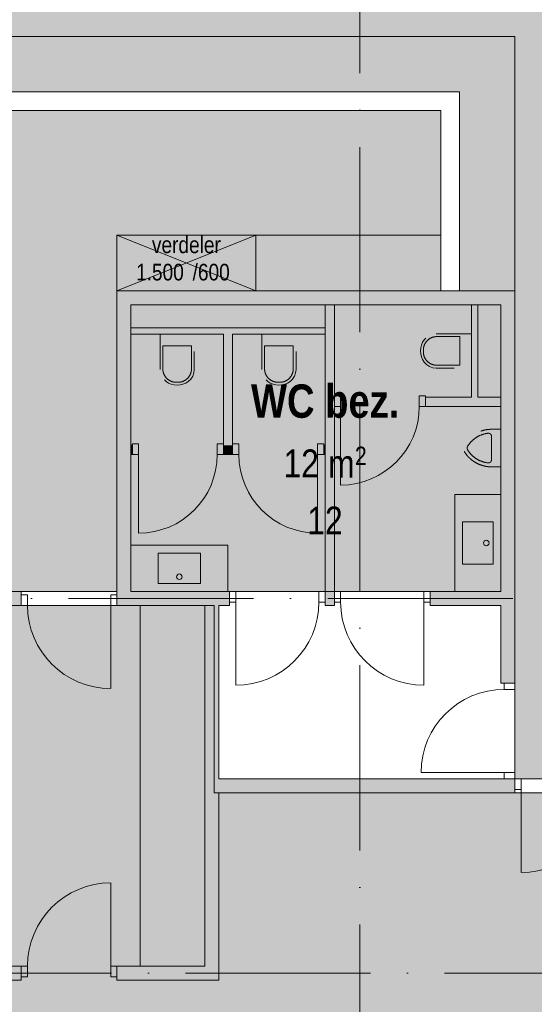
# Model space of a CAD drawing. Header units: millimetres. Extents: x -287545 to 1001608, y -673832 to 307178.
# Tile 45 of 64: x 69003 to 74565, y -23888 to -13245. Entities that reach past the tile are written whole.
import ezdxf
from ezdxf.enums import TextEntityAlignment as Align

# ---------------------------------------------------------------- set-up
doc = ezdxf.new("R2010")
doc.units = ezdxf.units.MM
doc.header["$MEASUREMENT"] = 0
for name, pattern in [('B0703', [937.400007, 625, -312.400007]), ('v1', [2800, 1000, -400, 0, -400, 1000, 0]), ('Wipeout_Contour', [1000, 0, -1000])]:
    doc.linetypes.add(name, pattern=pattern)
for name, color, linetype in [('0 2D arcering', 7, 'Continuous'), ('22 C Binnenwanden', 7, 'Continuous'), ('22 C Binnenwanden Deuren', 7, 'Continuous'), ('22 C Binnenwanden Doorsnede-arcering', 7, 'Continuous'), ('22 NC Binnenwanden', 7, 'Continuous'), ('22 NC Binnenwanden Afdek-arcering', 7, 'Continuous'), ('22 NC Binnenwanden Deuren', 7, 'Continuous'), ('22 NC Binnenwanden Doorsnede-arcering', 7, 'Continuous'), ('61 Elektra', 7, 'Continuous'), ('74 Sanitair', 7, 'Continuous'), ('A Stramien', 7, 'Continuous'), ('Maatvoering 1_ 50_100', 7, 'Continuous'), ('Z Gebruiksoppervlak', 7, 'Continuous'), ('Z Gebruiksoppervlak Zone achtergrond', 7, 'Continuous'), ('Z Gebruiksoppervlak Zone omranding', 7, 'Continuous'), ('Z Gebruiksoppervlak Zone tekst', 7, 'Continuous')]:
    doc.layers.add(name, color=color, linetype=linetype)
doc.styles.add('GENERATED_STYLE_1', font='ARIALNB.TTF')
doc.styles.add('GENERATED_STYLE_2', font='ARIALN.TTF')
doc.styles.add('GENERATED_STYLE_3', font='txt')
doc.styles.add('GENERATED_STYLE_4', font='arial.ttf')
doc.dimstyles.new('GENERATED_STYLE__3', dxfattribs={"dimtxt": 240.00001, "dimasz": 285, "dimexe": 0.18, "dimexo": 0.0625, "dimgap": 0, "dimtad": 1, "dimdec": 0, "dimzin": 3, "dimdsep": 46, "dimtxsty": 'GENERATED_STYLE_3', "dimblk": 'ARROWHEAD_11', "dimblk1": 'ARROWHEAD_11', "dimblk2": 'ARROWHEAD_11', "dimcen": 0.09, "dimse1": 1, "dimse2": 1, "dimclrd": 252, "dimclre": 252, "dimadec": 1, "dimazin": 0, "dimtfac": 1, "dimtdec": 4, "dimtmove": 0, "dimatfit": 1, "dimfxl": 1, "dimtolj": 1, "dimtzin": 3, "dimarcsym": 0})

# ---------------------------------------------------------------- blocks, each defined once
blk = doc.blocks.new('horeca_H-06_9_1', base_point=(70655, -11400))
at = {"layer": 'Z Gebruiksoppervlak Zone achtergrond', "linetype": 'Continuous', "lineweight": 0, "true_color": 0xffffff}
blk.add_hatch(color=7, dxfattribs=at).paths.add_polyline_path([(64662, -7625), (64662, -13425), (74355, -13425), (74355, -21450), (76455, -21450), (76455, -7625)])
at = {"layer": 'Z Gebruiksoppervlak Zone omranding', "color": 2, "linetype": 'Continuous', "lineweight": 0, "flags": 128}
blk.add_lwpolyline([(64662, -7625), (64662, -13425), (74355, -13425), (74355, -21450), (76455, -21450), (76455, -7625)], close=True, dxfattribs=at)
at = {"layer": 'Z Gebruiksoppervlak Zone tekst', "color": 9, "lineweight": 0}
for tag, height, style, p in [('DUMMY_942', 360, 'GENERATED_STYLE_1', (71338, -10486)), ('DUMMY_943', 300, 'GENERATED_STYLE_2', (70205, -11202)), ('DUMMY_945', 200, 'GENERATED_STYLE_2', (70977, -11264)), ('ROOM_AREA', 300, 'GENERATED_STYLE_2', (70205, -11295)), ('DUMMY_944', 300, 'GENERATED_STYLE_2', (70591, -11299)), ('OorspronkelijkOppervlakteAddOn', 300, 'GENERATED_STYLE_2', (70462, -11913)), ('DUMMY_946', 300, 'GENERATED_STYLE_2', (70462, -11820))]:
    blk.add_attdef(tag, text='', height=height, dxfattribs=dict(at, style=style)).set_placement(p, align=Align.TOP_LEFT)
at = {"layer": 'Z Gebruiksoppervlak Zone tekst', "color": 9, "lineweight": 0, "style": 'GENERATED_STYLE_1'}
blk.add_attdef('ROOM_NAME', text='', height=360, dxfattribs=at).set_placement((70655, -10599), align=Align.TOP_CENTER)
blk = doc.blocks.new('catering_HK-01_10_1', base_point=(67355, -15575))
at = {"layer": 'Z Gebruiksoppervlak Zone achtergrond', "linetype": 'Continuous', "lineweight": 0, "true_color": 0xffffff}
blk.add_hatch(color=7, dxfattribs=at).paths.add_polyline_path([(64505, -19425), (70055, -19425), (70055, -16175), (74355, -16175), (74355, -13425), (64505, -13425)])
at = {"layer": 'Z Gebruiksoppervlak Zone omranding', "color": 2, "linetype": 'Continuous', "lineweight": 0, "flags": 128}
blk.add_lwpolyline([(64505, -19425), (70055, -19425), (70055, -16175), (74355, -16175), (74355, -13425), (64505, -13425)], close=True, dxfattribs=at)
at = {"layer": 'Z Gebruiksoppervlak Zone tekst', "color": 9, "lineweight": 0}
for tag, height, style, p in [('DUMMY_942', 360, 'GENERATED_STYLE_1', (68166, -14661)), ('DUMMY_943', 300, 'GENERATED_STYLE_2', (66905, -15377)), ('ROOM_AREA_0', 300, 'GENERATED_STYLE_2', (66905, -15471)), ('DUMMY_944', 300, 'GENERATED_STYLE_2', (67291, -15474)), ('DUMMY_945', 200, 'GENERATED_STYLE_2', (67677, -15439)), ('DUMMY_946', 300, 'GENERATED_STYLE_2', (67162, -15995)), ('ROOM_AREA_1', 300, 'GENERATED_STYLE_2', (67162, -16089))]:
    blk.add_attdef(tag, text='', height=height, dxfattribs=dict(at, style=style)).set_placement(p, align=Align.TOP_LEFT)
at = {"layer": 'Z Gebruiksoppervlak Zone tekst', "color": 9, "lineweight": 0, "style": 'GENERATED_STYLE_1'}
blk.add_attdef('ROOM_NAME', text='', height=360, dxfattribs=at).set_placement((67355, -14774), align=Align.TOP_CENTER)
blk = doc.blocks.new('kooklokaal_spoelkeuken_HK-02_13_1', base_point=(72577, -29276))
at = {"layer": 'Z Gebruiksoppervlak Zone achtergrond', "linetype": 'Continuous', "lineweight": 0, "true_color": 0xffffff}
blk.add_hatch(color=7, dxfattribs=at).paths.add_polyline_path([(68005, -19575), (68005, -23625), (64655, -23625), (64655, -25450), (68780, -25450), (68780, -35550), (76730, -35550), (76730, -21600), (71105, -21600), (71105, -19575)])
at = {"layer": 'Z Gebruiksoppervlak Zone omranding', "color": 2, "linetype": 'Continuous', "lineweight": 0, "flags": 128}
blk.add_lwpolyline([(68005, -19575), (68005, -23625), (64655, -23625), (64655, -25450), (68780, -25450), (68780, -35550), (76730, -35550), (76730, -21600), (71105, -21600), (71105, -19575)], close=True, dxfattribs=at)
at = {"layer": 'Z Gebruiksoppervlak Zone tekst', "color": 9, "lineweight": 0}
for tag, height, style, p in [('DUMMY_942', 360, 'GENERATED_STYLE_1', (74975, -28362)), ('DUMMY_943', 300, 'GENERATED_STYLE_2', (72030, -29078)), ('DUMMY_945', 200, 'GENERATED_STYLE_2', (72996, -29140)), ('ROOM_AREA', 300, 'GENERATED_STYLE_2', (72030, -29171)), ('DUMMY_944', 300, 'GENERATED_STYLE_2', (72610, -29175)), ('DUMMY_946', 300, 'GENERATED_STYLE_2', (72288, -29696)), ('OorspronkelijkOppervlakteAddOn', 300, 'GENERATED_STYLE_2', (72288, -29789))]:
    blk.add_attdef(tag, text='', height=height, dxfattribs=dict(at, style=style)).set_placement(p, align=Align.TOP_LEFT)
at = {"layer": 'Z Gebruiksoppervlak Zone tekst', "color": 9, "lineweight": 0, "style": 'GENERATED_STYLE_1'}
blk.add_attdef('ROOM_NAME', text='', height=360, dxfattribs=at).set_placement((72577, -28468), align=Align.TOP_CENTER)
blk = doc.blocks.new('WC bez._F-04_21_1', base_point=(72305, -17995))
at = {"layer": 'Z Gebruiksoppervlak Zone achtergrond', "linetype": 'Continuous', "lineweight": 0, "true_color": 0xffffff}
blk.add_hatch(color=7, dxfattribs=at).paths.add_polyline_path([(74205, -16325), (70205, -16325), (70205, -19425), (74205, -19425)])
at = {"layer": 'Z Gebruiksoppervlak Zone omranding', "color": 2, "linetype": 'Continuous', "lineweight": 0, "flags": 128}
blk.add_lwpolyline([(74205, -16325), (70205, -16325), (70205, -19425), (74205, -19425)], close=True, dxfattribs=at)
at = {"layer": 'Z Gebruiksoppervlak Zone tekst', "color": 9, "lineweight": 0}
for tag, height, style, p in [('DUMMY_942', 360, 'GENERATED_STYLE_1', (73115, -17081)), ('DUMMY_943', 300, 'GENERATED_STYLE_2', (71855, -17797)), ('DUMMY_945', 200, 'GENERATED_STYLE_2', (72627, -17859)), ('ROOM_AREA_0', 300, 'GENERATED_STYLE_2', (71855, -17890)), ('DUMMY_944', 300, 'GENERATED_STYLE_2', (72241, -17894)), ('DUMMY_946', 300, 'GENERATED_STYLE_2', (72112, -18415)), ('ROOM_AREA_1', 300, 'GENERATED_STYLE_2', (72112, -18508))]:
    blk.add_attdef(tag, text='', height=height, dxfattribs=dict(at, style=style)).set_placement(p, align=Align.TOP_LEFT)
at = {"layer": 'Z Gebruiksoppervlak Zone tekst', "color": 9, "lineweight": 0, "style": 'GENERATED_STYLE_1'}
blk.add_attdef('ROOM_NAME', text='', height=360, dxfattribs=at).set_placement((72305, -17187), align=Align.TOP_CENTER)
blk = doc.blocks.new('Urinoir 27')
at = {"layer": '74 Sanitair', "color": 252, "linetype": 'B0703', "lineweight": 0, "true_color": 0x969696}
blk.add_line((-125, -102), (125, -102), dxfattribs=at)
at = {"layer": '74 Sanitair', "color": 252, "linetype": 'B0703', "lineweight": 0, "true_color": 0x969696, "flags": 128}
blk.add_lwpolyline([(-203, 0), (203, 0), (203, -102, -0.259142), (40, -395, -0.285682), (-40, -395, -0.259142), (-203, -102)], format="xyb", close=True, dxfattribs=at)
at = {"layer": '74 Sanitair', "color": 252, "linetype": 'B0703', "lineweight": 0, "true_color": 0x969696}
for centre, radius, start, end in [((-125, -137), 35.5, 90, 187.0582), ((125, -137), 35.5, 352.9418, 90), ((142, -102), 305, 187.5275, 238.1092), ((-142, -102), 305, 301.8908, 352.4725), ((0, -330), 35.5, 238.1092, 301.8908)]:
    blk.add_arc(centre, radius, start, end, dxfattribs=at)
blk = doc.blocks.new('D1 27_4')
at = {"layer": '22 NC Binnenwanden Deuren', "color": 1, "linetype": 'Continuous', "lineweight": 0}
for p, q in [((450, 0), (450, 900)), ((-517, 0), (-517, 36)), ((-450, 0), (-517, 0)), ((-517, 0), (-517, -114)), ((-517, -114), (-517, 0)), ((-517, -114), (-517, 0)), ((-450, -114), (-450, 0)), ((517, 0), (450, 0)), ((450, 0), (450, -114)), ((517, 0), (517, 36)), ((517, -114), (517, 0)), ((517, -114), (517, 0)), ((517, -114), (517, 0)), ((-517, -114), (-450, -114)), ((450, -114), (517, -114))]:
    blk.add_line(p, q, dxfattribs=at)
at = {"layer": '22 NC Binnenwanden Deuren', "color": 9, "linetype": 'Continuous', "lineweight": 0}
blk.add_arc((450, 0), 900, 90, 180, dxfattribs=at)
blk = doc.blocks.new('D1 27_5')
at = {"layer": '22 NC Binnenwanden Deuren', "color": 1, "linetype": 'Continuous', "lineweight": 0}
for p, q in [((450, 0), (450, 900)), ((-450, 0), (-517, 0)), ((-517, 0), (-517, -114)), ((-517, 0), (-517, -114)), ((-517, 0), (-517, -114)), ((-450, -114), (-450, 0)), ((517, 0), (450, 0)), ((450, 0), (450, -114)), ((517, -114), (517, 0)), ((517, 0), (517, -114)), ((517, 0), (517, -114)), ((-517, -114), (-450, -114)), ((-517, -114), (-517, -150)), ((450, -114), (517, -114)), ((517, -114), (517, -150))]:
    blk.add_line(p, q, dxfattribs=at)
at = {"layer": '22 NC Binnenwanden Deuren', "color": 9, "linetype": 'Continuous', "lineweight": 0}
blk.add_arc((450, 0), 900, 90, 180, dxfattribs=at)
blk = doc.blocks.new('Wall_31_1', base_point=(64656, -19500))
at = {"layer": '22 NC Binnenwanden Doorsnede-arcering', "linetype": 'Continuous', "lineweight": 0}
for points in [[(64656, -19425), (64656, -19575), (66106, -19575), (66106, -19425)], [(68380, -19425), (67140, -19425), (67140, -19575), (68380, -19575)], [(68880, -19575), (69021, -19575), (69021, -19425), (68880, -19425)], [(70055, -19575), (71271, -19575), (71271, -19425), (70055, -19425)], [(72305, -19425), (72305, -19575), (72405, -19575), (72405, -19425)], [(74205, -19425), (73439, -19425), (73439, -19575), (74205, -19575)]]:
    blk.add_hatch(color=251, dxfattribs=at).paths.add_polyline_path(points)
at = {"layer": '22 NC Binnenwanden', "color": 1, "linetype": 'Continuous', "lineweight": 0}
for p, q in [((66106, -19425), (66106, -19539)), ((67140, -19425), (67140, -19539)), ((69021, -19461), (69021, -19425)), ((69021, -19575), (69021, -19461)), ((70055, -19461), (70055, -19425)), ((70055, -19575), (70055, -19461)), ((71271, -19425), (71271, -19539)), ((72305, -19425), (72305, -19539)), ((72405, -19425), (72405, -19539)), ((73439, -19425), (73439, -19539)), ((66106, -19539), (66106, -19575)), ((67140, -19539), (67140, -19575)), ((71271, -19539), (71271, -19575)), ((72305, -19539), (72305, -19575)), ((72405, -19539), (72405, -19575)), ((73439, -19539), (73439, -19575))]:
    blk.add_line(p, q, dxfattribs=at)
at = {"layer": '22 NC Binnenwanden', "color": 1, "linetype": 'Continuous', "lineweight": 0, "flags": 128}
for points in [[(66106, -19425), (64656, -19425)], [(64656, -19425), (64656, -19575)], [(68380, -19425), (67140, -19425)], [(69021, -19425), (68880, -19425)], [(71271, -19425), (70205, -19425)], [(74205, -19425), (73439, -19425)], [(64656, -19575), (65256, -19575)], [(65406, -19575), (66106, -19575)], [(67140, -19575), (67855, -19575)], [(68005, -19575), (68380, -19575)], [(68880, -19575), (69021, -19575)], [(70055, -19575), (71005, -19575)], [(71155, -19575), (71271, -19575)], [(72305, -19575), (72405, -19575)], [(73439, -19575), (74205, -19575)]]:
    blk.add_lwpolyline(points, dxfattribs=at)
at = {"layer": '22 NC Binnenwanden Deuren', "color": 1, "linetype": 'Continuous', "lineweight": 0, "zscale": 1000, "rotation": 180}
for p in [(66623, -19539), (71788, -19539)]:
    blk.add_blockref('D1 27_4', p, dxfattribs=at)
at = {"layer": '22 NC Binnenwanden Deuren', "color": 1, "linetype": 'Continuous', "lineweight": 0, "xscale": -1, "zscale": 1000, "rotation": 180}
for name, p in [('D1 27_5', (69538, -19575)), ('D1 27_4', (72922, -19539))]:
    blk.add_blockref(name, p, dxfattribs=at)
blk = doc.blocks.new('Wall_32_1', base_point=(74280, -16250))
at = {"layer": '22 NC Binnenwanden Doorsnede-arcering', "linetype": 'Continuous', "lineweight": 0}
for points in [[(74205, -16175), (74205, -16325), (74355, -16175)], [(74205, -16325), (74355, -16325), (74355, -16175)], [(74205, -16325), (74205, -20416), (74355, -20416), (74355, -16325)]]:
    blk.add_hatch(color=251, dxfattribs=at).paths.add_polyline_path(points)
at = {"layer": '22 NC Binnenwanden', "color": 1, "linetype": 'Continuous', "lineweight": 0}
for p, q in [((74241, -20416), (74205, -20416)), ((74355, -20416), (74241, -20416)), ((74241, -21450), (74205, -21450)), ((74355, -21450), (74241, -21450))]:
    blk.add_line(p, q, dxfattribs=at)
at = {"layer": '22 NC Binnenwanden', "color": 1, "linetype": 'Continuous', "lineweight": 0, "flags": 128}
for points in [[(74355, -16175), (74205, -16175)], [(74355, -19425), (74355, -16175)], [(74205, -16325), (74205, -19425)], [(74205, -19575), (74205, -20416)], [(74355, -20416), (74355, -19575)]]:
    blk.add_lwpolyline(points, dxfattribs=at)
at = {"layer": '22 NC Binnenwanden Deuren', "color": 1, "linetype": 'Continuous', "lineweight": 0, "xscale": -1, "zscale": 1000, "rotation": 90}
blk.add_blockref('D1 27_4', (74241, -20933), dxfattribs=at)
blk = doc.blocks.new('D1 zl1-b 27_6')
at = {"layer": '22 NC Binnenwanden Deuren', "color": 1, "linetype": 'Continuous', "lineweight": 0}
for p, q in [((983, 0), (983, 900)), ((-1050, 0), (-1050, 36)), ((-983, 0), (-1050, 0)), ((-1050, 0), (-1050, -114)), ((-1050, -114), (-1050, 0)), ((-1050, -114), (-1050, 0)), ((-983, -114), (-983, 0)), ((83, 0), (16, 0)), ((16, 0), (16, -114)), ((83, -114), (83, 0)), ((1050, 0), (983, 0)), ((983, 0), (983, -114)), ((1050, 0), (1050, 36)), ((1050, -114), (1050, 0)), ((1050, -114), (1050, 0)), ((1050, -114), (1050, 0)), ((-1050, -114), (-983, -114)), ((16, -114), (83, -114)), ((983, -114), (1050, -114))]:
    blk.add_line(p, q, dxfattribs=at)
at = {"layer": '22 NC Binnenwanden Deuren', "color": 1, "linetype": 'Continuous', "lineweight": 0, "flags": 128}
blk.add_lwpolyline([(-983, -114), (16, -114), (16, 0), (-983, 0)], close=True, dxfattribs=at)
at = {"layer": '22 NC Binnenwanden Deuren', "color": 9, "linetype": 'Continuous', "lineweight": 0}
blk.add_arc((983, 0), 900, 90, 180, dxfattribs=at)
blk = doc.blocks.new('Wall_33_1', base_point=(71080, -21525))
at = {"layer": '22 NC Binnenwanden Doorsnede-arcering', "linetype": 'Continuous', "lineweight": 0}
blk.add_hatch(color=251, dxfattribs=at).paths.add_polyline_path([(71155, -21600), (74355, -21600), (74355, -21450), (71155, -21450)])
at = {"layer": '22 NC Binnenwanden', "color": 1, "linetype": 'Continuous', "lineweight": 0}
for p, q in [((74355, -21450), (74355, -21564)), ((76455, -21450), (76455, -21564)), ((74355, -21564), (74355, -21600)), ((76455, -21564), (76455, -21600))]:
    blk.add_line(p, q, dxfattribs=at)
at = {"layer": '22 NC Binnenwanden', "color": 1, "linetype": 'Continuous', "lineweight": 0, "flags": 128}
for points in [[(74205, -21450), (71155, -21450)], [(71155, -21600), (74355, -21600)]]:
    blk.add_lwpolyline(points, dxfattribs=at)
at = {"layer": '22 NC Binnenwanden Deuren', "color": 1, "linetype": 'Continuous', "lineweight": 0, "zscale": 1000, "rotation": 180}
blk.add_blockref('D1 zl1-b 27_6', (75405, -21564), dxfattribs=at)
blk = doc.blocks.new('Wall_34_1', base_point=(71080, -23550))
at = {"layer": '22 NC Binnenwanden Doorsnede-arcering', "linetype": 'Continuous', "lineweight": 0}
for points in [[(71155, -23475), (71155, -19575), (71005, -19575), (71005, -23475)], [(71005, -23625), (71155, -23625), (71005, -23475)], [(71005, -23475), (71155, -23625), (71155, -23475)]]:
    blk.add_hatch(color=251, dxfattribs=at).paths.add_polyline_path(points)
at = {"layer": '22 NC Binnenwanden', "color": 1, "linetype": 'Continuous', "lineweight": 0, "flags": 128}
for points in [[(71005, -19575), (71005, -23475)], [(71155, -21450), (71155, -19575)], [(71155, -23625), (71155, -21600)], [(71155, -23625), (71005, -23625)]]:
    blk.add_lwpolyline(points, dxfattribs=at)
blk = doc.blocks.new('Wall_35_1', base_point=(70130, -16250))
at = {"layer": '22 NC Binnenwanden Doorsnede-arcering', "linetype": 'Continuous', "lineweight": 0}
for points in [[(70055, -16325), (70205, -16325), (70055, -16175)], [(70055, -16175), (70205, -16325), (70205, -16175)], [(74205, -16175), (70205, -16175), (70205, -16325), (74205, -16325)]]:
    blk.add_hatch(color=251, dxfattribs=at).paths.add_polyline_path(points)
at = {"layer": '22 NC Binnenwanden', "color": 1, "linetype": 'Continuous', "lineweight": 0, "flags": 128}
for points in [[(70055, -16175), (70055, -16325)], [(74205, -16175), (70055, -16175)], [(70205, -16325), (72305, -16325)], [(72405, -16325), (74205, -16325)]]:
    blk.add_lwpolyline(points, dxfattribs=at)
blk = doc.blocks.new('Wall_36_1', base_point=(70130, -19500))
at = {"layer": '22 NC Binnenwanden Doorsnede-arcering', "linetype": 'Continuous', "lineweight": 0}
blk.add_hatch(color=251, dxfattribs=at).paths.add_polyline_path([(70055, -16325), (70055, -19425), (70205, -19425), (70205, -16325)])
at = {"layer": '22 NC Binnenwanden', "color": 1, "linetype": 'Continuous', "lineweight": 0, "flags": 128}
for points in [[(70055, -16325), (70055, -19425)], [(70205, -19425), (70205, -16325)]]:
    blk.add_lwpolyline(points, dxfattribs=at)
blk = doc.blocks.new('Wall_38_1', base_point=(64580, -23550))
at = {"layer": '22 NC Binnenwanden Doorsnede-arcering', "linetype": 'Continuous', "lineweight": 0}
for points in [[(64655, -23475), (64655, -23625), (69021, -23625), (69021, -23475)], [(71005, -23475), (70055, -23475), (70055, -23625), (71005, -23625)]]:
    blk.add_hatch(color=251, dxfattribs=at).paths.add_polyline_path(points)
at = {"layer": '22 NC Binnenwanden', "color": 1, "linetype": 'Continuous', "lineweight": 0}
for p, q in [((69021, -23475), (69021, -23589)), ((70055, -23475), (70055, -23589)), ((69021, -23589), (69021, -23625)), ((70055, -23589), (70055, -23625))]:
    blk.add_line(p, q, dxfattribs=at)
at = {"layer": '22 NC Binnenwanden', "color": 1, "linetype": 'Continuous', "lineweight": 0, "flags": 128}
for points in [[(65256, -23475), (64655, -23475)], [(67855, -23475), (65406, -23475)], [(69021, -23475), (68005, -23475)], [(71005, -23475), (70055, -23475)], [(64655, -23625), (69021, -23625)], [(70055, -23625), (71005, -23625)]]:
    blk.add_lwpolyline(points, dxfattribs=at)
at = {"layer": '22 NC Binnenwanden Deuren', "color": 1, "linetype": 'Continuous', "lineweight": 0, "zscale": 1000}
blk.add_blockref('D1 27_5', (69538, -23475), dxfattribs=at)
blk = doc.blocks.new('Wall_55_1', base_point=(64505, -13425))
at = {"color": 254, "linetype": 'Wipeout_Contour', "lineweight": 0, "ltscale": 226178.198587}
blk.add_wipeout([(73555, -14225), (74355, -14225), (74355, -13425)], dxfattribs=at).dxf.layer = '22 NC Binnenwanden Afdek-arcering'
at = {"color": 254, "linetype": 'Wipeout_Contour', "lineweight": 0, "ltscale": 283194.964706}
blk.add_wipeout([(73555, -13425), (65305, -13425), (65305, -14225), (73555, -14225)], dxfattribs=at).dxf.layer = '22 NC Binnenwanden Afdek-arcering'
at = {"color": 254, "linetype": 'Wipeout_Contour', "lineweight": 0, "ltscale": 225245.624597}
blk.add_wipeout([(73555, -13425), (73555, -14225), (74355, -13425)], dxfattribs=at).dxf.layer = '22 NC Binnenwanden Afdek-arcering'
at = {"layer": '22 NC Binnenwanden', "color": 1, "linetype": 'Continuous', "lineweight": 0, "flags": 128}
for points in [[(74355, -13425), (65305, -13425)], [(74355, -13425), (74355, -14225)], [(65305, -14225), (73555, -14225)]]:
    blk.add_lwpolyline(points, dxfattribs=at)
blk = doc.blocks.new('Wall_56_1', base_point=(74355, -13425))
at = {"color": 254, "linetype": 'Wipeout_Contour', "lineweight": 0, "ltscale": 302027.837195}
blk.add_wipeout([(73555, -14225), (73555, -16175), (74355, -16175), (74355, -14225)], dxfattribs=at).dxf.layer = '22 NC Binnenwanden Afdek-arcering'
at = {"layer": '22 NC Binnenwanden', "color": 1, "linetype": 'Continuous', "lineweight": 0, "flags": 128}
for points in [[(73555, -14225), (73555, -16175)], [(74355, -16175), (74355, -14225)], [(73555, -16175), (74355, -16175)]]:
    blk.add_lwpolyline(points, dxfattribs=at)
blk = doc.blocks.new('Wall_57_1', base_point=(72355, -19500))
at = {"layer": '22 NC Binnenwanden Doorsnede-arcering', "linetype": 'Continuous', "lineweight": 0}
blk.add_hatch(color=251, dxfattribs=at).paths.add_polyline_path([(72405, -19425), (72405, -16325), (72305, -16325), (72305, -19425)])
at = {"layer": '22 NC Binnenwanden', "color": 1, "linetype": 'Continuous', "lineweight": 0, "flags": 128}
for points in [[(72305, -16325), (72305, -19425)], [(72405, -19425), (72405, -16325)]]:
    blk.add_lwpolyline(points, dxfattribs=at)
blk = doc.blocks.new('Wall_80_1', base_point=(71255, -16645))
at = {"layer": '22 C Binnenwanden Doorsnede-arcering', "linetype": 'Continuous', "lineweight": 0}
blk.add_hatch(color=251, dxfattribs=at).paths.add_polyline_path([(71205, -16645), (71205, -17845), (71305, -17845), (71305, -16645)])
at = {"layer": '22 C Binnenwanden', "color": 1, "linetype": 'Continuous', "lineweight": 0, "flags": 128}
for points in [[(71205, -16645), (71205, -17845)], [(71305, -17845), (71305, -16645)]]:
    blk.add_lwpolyline(points, dxfattribs=at)
blk = doc.blocks.new('D1 27_7')
at = {"layer": '22 C Binnenwanden Deuren', "color": 1, "linetype": 'Continuous', "lineweight": 0}
for p, q in [((425, 0), (425, 850)), ((-425, 0), (-492, 0)), ((-492, 0), (-492, -114)), ((-492, 0), (-492, -100)), ((-492, 0), (-492, -100)), ((-425, -114), (-425, 0)), ((492, 0), (425, 0)), ((425, 0), (425, -114)), ((492, -114), (492, 0)), ((492, 0), (492, -100)), ((492, 0), (492, -100)), ((-492, -114), (-425, -114)), ((425, -114), (492, -114))]:
    blk.add_line(p, q, dxfattribs=at)
at = {"layer": '22 C Binnenwanden Deuren', "color": 9, "linetype": 'Continuous', "lineweight": 0}
blk.add_arc((425, 0), 850, 90, 180, dxfattribs=at)
blk = doc.blocks.new('Wall_81_1', base_point=(70205, -17895))
at = {"layer": '22 C Binnenwanden Doorsnede-arcering', "linetype": 'Continuous', "lineweight": 0}
for points in [[(70205, -17945), (70221, -17945), (70221, -17845), (70205, -17845)], [(71205, -17945), (71305, -17945), (71305, -17845), (71205, -17845)], [(72289, -17945), (72305, -17945), (72305, -17845), (72289, -17845)]]:
    blk.add_hatch(color=251, dxfattribs=at).paths.add_polyline_path(points)
at = {"layer": '22 C Binnenwanden', "color": 1, "linetype": 'Continuous', "lineweight": 0}
for p, q in [((70221, -17945), (70221, -17845)), ((71205, -17945), (71205, -17845)), ((71305, -17945), (71305, -17845)), ((72289, -17945), (72289, -17845))]:
    blk.add_line(p, q, dxfattribs=at)
at = {"layer": '22 C Binnenwanden', "color": 1, "linetype": 'Continuous', "lineweight": 0, "flags": 128}
for points in [[(70221, -17845), (70205, -17845)], [(70205, -17845), (70205, -17945)], [(72305, -17845), (72289, -17845)], [(72305, -17945), (72305, -17845)], [(70205, -17945), (70221, -17945)], [(71205, -17945), (71305, -17945)], [(72289, -17945), (72305, -17945)]]:
    blk.add_lwpolyline(points, dxfattribs=at)
at = {"layer": '22 C Binnenwanden Deuren', "color": 1, "linetype": 'Continuous', "lineweight": 0, "zscale": 1000, "rotation": 180}
blk.add_blockref('D1 27_7', (70713, -17945), dxfattribs=at)
at = {"layer": '22 C Binnenwanden Deuren', "color": 1, "linetype": 'Continuous', "lineweight": 0, "xscale": -1, "zscale": 1000, "rotation": 180}
blk.add_blockref('D1 27_7', (71797, -17945), dxfattribs=at)
blk = doc.blocks.new('Wall_82_1', base_point=(70205, -16645))
at = {"layer": '22 C Binnenwanden Doorsnede-arcering', "linetype": 'Continuous', "lineweight": 0}
blk.add_hatch(color=251, dxfattribs=at).paths.add_polyline_path([(70205, -16645), (72305, -16645), (72305, -16575), (70205, -16575)])
at = {"layer": '22 C Binnenwanden', "color": 1, "linetype": 'Continuous', "lineweight": 0, "flags": 128}
for points in [[(72305, -16575), (70205, -16575)], [(70205, -16575), (70205, -16645)], [(72305, -16645), (72305, -16575)], [(70205, -16645), (71205, -16645)], [(71305, -16645), (72305, -16645)]]:
    blk.add_lwpolyline(points, dxfattribs=at)
blk = doc.blocks.new('Wall_83_1', base_point=(72405, -17325))
at = {"layer": '22 C Binnenwanden Doorsnede-arcering', "linetype": 'Continuous', "lineweight": 0}
blk.add_hatch(color=251, dxfattribs=at).paths.add_polyline_path([(73389, -17325), (73389, -17425), (74205, -17425), (74205, -17325)])
at = {"layer": '22 C Binnenwanden', "color": 1, "linetype": 'Continuous', "lineweight": 0}
for p, q in [((72405, -17425), (72405, -17325)), ((73389, -17425), (73389, -17325))]:
    blk.add_line(p, q, dxfattribs=at)
at = {"layer": '22 C Binnenwanden', "color": 1, "linetype": 'Continuous', "lineweight": 0, "flags": 128}
for points in [[(73885, -17325), (73389, -17325)], [(74205, -17325), (73955, -17325)], [(74205, -17425), (74205, -17325)], [(73389, -17425), (74205, -17425)]]:
    blk.add_lwpolyline(points, dxfattribs=at)
at = {"layer": '22 C Binnenwanden Deuren', "color": 1, "linetype": 'Continuous', "lineweight": 0, "zscale": 1000, "rotation": 180}
blk.add_blockref('D1 27_7', (72897, -17425), dxfattribs=at)
blk = doc.blocks.new('Wall_84_1', base_point=(73955, -17325))
at = {"layer": '22 C Binnenwanden Doorsnede-arcering', "linetype": 'Continuous', "lineweight": 0}
blk.add_hatch(color=251, dxfattribs=at).paths.add_polyline_path([(73955, -17325), (73955, -16325), (73885, -16325), (73885, -17325)])
at = {"layer": '22 C Binnenwanden', "color": 1, "linetype": 'Continuous', "lineweight": 0, "flags": 128}
for points in [[(73955, -16325), (73885, -16325)], [(73885, -16325), (73885, -17325)], [(73955, -17325), (73955, -16325)]]:
    blk.add_lwpolyline(points, dxfattribs=at)
blk = doc.blocks.new('Toilet 27')
at = {"layer": '74 Sanitair', "color": 252, "linetype": 'B0703', "lineweight": 0, "true_color": 0x969696}
for p, q in [((0, -125), (-155, -125)), ((-155, -125), (-155, -380)), ((155, -125), (0, -125)), ((155, -380), (155, -125)), ((-16, -519), (16, -519))]:
    blk.add_line(p, q, dxfattribs=at)
at = {"layer": '74 Sanitair', "color": 252, "linetype": 'B0703', "lineweight": 0, "true_color": 0x969696, "flags": 128}
blk.add_lwpolyline([(185, -380), (185, 0), (-185, 0), (-185, -380), (-181, -417), (-168, -453), (-147, -484), (-120, -510), (-93, -527), (-63, -540), (-32, -547), (0, -550), (32, -547), (63, -540), (93, -527), (120, -510), (147, -484), (168, -453), (181, -417)], close=True, dxfattribs=at)
at = {"layer": '74 Sanitair', "color": 252, "linetype": 'B0703', "lineweight": 0, "true_color": 0x969696}
for centre, start, end in [((-9, -373), 182.66, 267.3883), ((9, -373), 272.6117, 357.34)]:
    blk.add_arc(centre, 146, start, end, dxfattribs=at)
blk = doc.blocks.new('Wasbak meervoudig 27')
at = {"layer": '74 Sanitair', "color": 252, "linetype": 'Continuous', "lineweight": 0, "true_color": 0x969696}
for p, q in [((-524, 0), (524, 0)), ((-524, -500), (-524, 0)), ((524, -500), (524, 0)), ((230, -85), (-230, -85)), ((-230, -85), (-230, -415)), ((230, -415), (230, -85)), ((-230, -415), (230, -415)), ((-524, -500), (524, -500))]:
    blk.add_line(p, q, dxfattribs=at)
blk.add_circle((0, -159), 30, dxfattribs=at)
blk = doc.blocks.new('Symbool plafondopening 27_2')
at = {"layer": '61 Elektra', "color": 252, "linetype": 'Continuous', "lineweight": 0, "true_color": 0x969696}
for p, q in [((0, 0), (1500, 600)), ((0, 600), (1500, 0))]:
    blk.add_line(p, q, dxfattribs=at)
at = {"layer": '61 Elektra', "color": 252, "linetype": 'Continuous', "lineweight": 0, "true_color": 0x969696, "flags": 128}
blk.add_lwpolyline([(1500, 0), (1500, 600), (0, 600), (0, 0)], close=True, dxfattribs=at)
at = {"layer": '61 Elektra', "color": 252, "lineweight": 0, "true_color": 0x969696, "insert": (750, 59), "char_height": 180, "width": 1200, "attachment_point": 8, "line_spacing_factor": 0.984555, "style": 'GENERATED_STYLE_2'}
blk.add_mtext('\\A1;{\\pqc;\\pt0;\\fArial Narrow|b0|i0|c0|p0;\\W1.000000;verdeler 1.500\\fArial Narrow|b0|i0|c0|p0;\\W1.000000;\\A1{\\H.66x;\\S^  ;}\\fArial Narrow|b0|i0|c0|p0;\\W1.000000; /600\\fArial Narrow|b0|i0|c0|p0;\\W1.000000;\\A1{\\H.66x;\\S^  ;}\\fArial Narrow|b0|i0|c0|p0;\\W1.000000;\\fArial Narrow|b0|i0|c0|p0;\\W1.000000;\\A1{\\H.66x;\\S^  ;}}', dxfattribs=at)
blk = doc.blocks.new('ARROWHEAD_11')
at = {"color": 0, "linetype": 'Continuous', "lineweight": 0}
blk.add_line((0, 0), (-1, 0), dxfattribs=at)
at = {"color": 0, "linetype": 'Continuous', "lineweight": 0, "const_width": 0.25, "flags": 128}
blk.add_lwpolyline([(-0.125, 0, 1), (0.125, 0, 1)], format="xyb", close=True, dxfattribs=at)
blk = doc.blocks.new('*D545')
at = {"layer": 'Defpoints', "color": 0, "linetype": 'Continuous', "transparency": 16777216}
for p in [(73255, -23925), (76048, -23925), (73255, -25125)]:
    blk.add_point(p, dxfattribs=at)
at = {"layer": 'Maatvoering 1_ 50_100', "color": 252, "linetype": 'Continuous', "lineweight": -2, "transparency": 16777216}
for p, q in [((76048, -23640), (76048, -23355)), ((76048, -23925), (76048, -24139)), ((76048, -25125), (76048, -24939)), ((76048, -25410), (76048, -25695))]:
    blk.add_line(p, q, dxfattribs=at)
at = {"layer": 'Maatvoering 1_ 50_100', "color": 252, "linetype": 'Continuous', "lineweight": -2, "transparency": 16777216, "xscale": 285, "yscale": 285, "zscale": 285}
for p, rotation in [((76048, -23925), 270), ((76048, -25125), 90)]:
    blk.add_blockref('ARROWHEAD_11', p, dxfattribs=dict(at, rotation=rotation))
at = {"layer": 'Maatvoering 1_ 50_100', "color": 0, "linetype": 'Continuous', "lineweight": 0, "transparency": 16777216, "insert": (76048, -24539), "char_height": 240, "attachment_point": 5, "rotation": 90, "style": 'GENERATED_STYLE_3'}
blk.add_mtext('\\A1;1200', dxfattribs=at)
blk = doc.blocks.new('*D546')
at = {"layer": 'Defpoints', "color": 0, "linetype": 'Continuous', "transparency": 16777216}
for p in [(71155, -21600), (76048, -21600), (73255, -23925)]:
    blk.add_point(p, dxfattribs=at)
at = {"layer": 'Maatvoering 1_ 50_100', "color": 252, "linetype": 'Continuous', "lineweight": -2, "transparency": 16777216}
for p, q in [((76048, -21885), (76048, -22359)), ((76048, -23640), (76048, -23205))]:
    blk.add_line(p, q, dxfattribs=at)
at = {"layer": 'Maatvoering 1_ 50_100', "color": 252, "linetype": 'Continuous', "lineweight": -2, "transparency": 16777216, "xscale": 285, "yscale": 285, "zscale": 285}
for p, rotation in [((76048, -21600), 90), ((76048, -23925), 270)]:
    blk.add_blockref('ARROWHEAD_11', p, dxfattribs=dict(at, rotation=rotation))
at = {"layer": 'Maatvoering 1_ 50_100', "color": 0, "linetype": 'Continuous', "lineweight": 0, "transparency": 16777216, "insert": (76048, -22782), "char_height": 240, "attachment_point": 5, "rotation": 90, "style": 'GENERATED_STYLE_3'}
blk.add_mtext('\\A1;2325', dxfattribs=at)
blk = doc.blocks.new('Standard grid marker_3')
at = {"layer": 'A Stramien', "color": 9, "linetype": 'v1', "lineweight": 0, "true_color": 0xc8c8c8}
blk.add_line((1000, 0), (35196, 0), dxfattribs=at)
at = {"layer": 'A Stramien', "color": 252, "lineweight": 0, "true_color": 0x969696, "style": 'GENERATED_STYLE_4'}
blk.add_attdef('AC_MarkerText_1', text='', height=300, dxfattribs=at).set_placement((36496, 150), align=Align.TOP_CENTER)
blk = doc.blocks.new('Standard grid marker_9')
at = {"layer": 'A Stramien', "color": 9, "linetype": 'v1', "lineweight": 0, "true_color": 0xc8c8c8}
blk.add_line((1000, 0), (78292, 0), dxfattribs=at)
at = {"layer": 'A Stramien', "color": 252, "lineweight": 0, "true_color": 0x969696, "style": 'GENERATED_STYLE_4'}
for tag, p in [('AC_MarkerText_1_0', (-81, -69)), ('AC_MarkerText_1_1', (79810, -69))]:
    blk.add_attdef(tag, text='', height=300, rotation=270, dxfattribs=at).set_placement(p, align=Align.TOP_CENTER)
blk = doc.blocks.new('Standard grid marker_15')
at = {"layer": 'A Stramien', "color": 9, "linetype": 'v1', "lineweight": 0, "true_color": 0xc8c8c8}
blk.add_line((0, 0), (78736, 0), dxfattribs=at)
at = {"layer": 'A Stramien', "color": 252, "lineweight": 0, "true_color": 0x969696, "style": 'GENERATED_STYLE_4'}
for tag, p in [('AC_MarkerText_1_0', (-300, 150)), ('AC_MarkerText_1_1', (79036, 150))]:
    blk.add_attdef(tag, text='', height=300, dxfattribs=at).set_placement(p, align=Align.TOP_CENTER)

msp = doc.modelspace()

# ---------------------------------------------------------------- hatches: boundary and pattern name
at = {"layer": '0 2D arcering', "linetype": 'Continuous', "lineweight": 0, "true_color": 0xbfbfbf}
for points in [[(70055, -16175), (70055, -15575), (73755, -15575), (73755, -16175)], [(70305, -19575), (71005, -19575), (71005, -23475), (70305, -23475)]]:
    msp.add_hatch(color=9, dxfattribs=at).paths.add_polyline_path(points)

# ---------------------------------------------------------------- linework, layer by layer
at = {"layer": '0 2D arcering', "color": 252, "linetype": 'Continuous', "lineweight": 0, "true_color": 0x969696, "flags": 128}
for points in [[(70055, -16175), (70055, -15575), (73755, -15575), (73755, -16175)], [(70305, -19575), (71005, -19575), (71005, -23475), (70305, -23475)]]:
    msp.add_lwpolyline(points, close=True, dxfattribs=at)
at = {"layer": 'Z Gebruiksoppervlak Zone omranding', "color": 253, "linetype": 'Continuous', "lineweight": 0, "true_color": 0x99a3a6, "flags": 128}
for points in [[(64661.6, -7625), (64661.6, -13425), (74355, -13425), (74355, -21450), (76455, -21450), (76455, -7625)], [(64505, -19425), (70055, -19425), (70055, -16175), (74355, -16175), (74355, -13425), (64505, -13425)], [(74205, -16325), (70205, -16325), (70205, -19425), (74205, -19425)], [(68005, -19575), (68005, -23625), (64655, -23625), (64655, -25450), (68780, -25450), (68780, -35550), (76730, -35550), (76730, -21600), (71105, -21600), (71105, -19575)]]:
    msp.add_lwpolyline(points, close=True, dxfattribs=at)

# ---------------------------------------------------------------- block references
at = {"layer": '22 C Binnenwanden', "color": 1, "lineweight": 0}
for name, p in [('Wall_84_1', (73955, -17325)), ('Wall_82_1', (70205, -16645)), ('Wall_80_1', (71255, -16645)), ('Wall_83_1', (72405, -17325)), ('Wall_81_1', (70205, -17895))]:
    msp.add_blockref(name, p, dxfattribs=at)
at = {"layer": '22 NC Binnenwanden', "color": 1, "lineweight": 0}
for name, p in [('Wall_35_1', (70130, -16250)), ('Wall_32_1', (74280, -16250)), ('Wall_36_1', (70130, -19500)), ('Wall_57_1', (72355, -19500)), ('Wall_31_1', (64656, -19500)), ('Wall_34_1', (71080, -23550)), ('Wall_33_1', (71080, -21525)), ('Wall_38_1', (64580, -23550))]:
    msp.add_blockref(name, p, dxfattribs=at)
at = {"layer": '74 Sanitair', "color": 1, "linetype": 'B0703', "lineweight": 0, "xscale": -1, "zscale": 1000}
for p in [(70705, -16645), (71805, -16645)]:
    msp.add_blockref('Toilet 27', p, dxfattribs=at)
at = {"layer": '74 Sanitair', "color": 1, "linetype": 'B0703', "lineweight": 0, "xscale": -1, "zscale": 1000, "rotation": 270}
for name, p in [('Toilet 27', (73885, -16825)), ('Urinoir 27', (74205, -17875))]:
    msp.add_blockref(name, p, dxfattribs=at)
at = {"layer": '74 Sanitair', "color": 1, "linetype": 'Continuous', "lineweight": 0, "xscale": -1, "zscale": 1000}
for p, rotation in [((74205, -18901), 270), ((70729, -19425), 180)]:
    msp.add_blockref('Wasbak meervoudig 27', p, dxfattribs=dict(at, rotation=rotation))
at = {"layer": 'A Stramien', "color": 1, "linetype": 'Continuous', "lineweight": 0, "zscale": 1000}
for name, p in [('Standard grid marker_3', (44330, -19500)), ('Standard grid marker_15', (1790.4, -23550))]:
    msp.add_blockref(name, p, dxfattribs=at)
at = {"layer": 'Z Gebruiksoppervlak', "color": 2, "linetype": 'Continuous', "lineweight": 0}
for name, p in [('horeca_H-06_9_1', (70655, -11400)), ('kooklokaal_spoelkeuken_HK-02_13_1', (72577.4, -29276.1))]:
    msp.add_blockref(name, p, dxfattribs=at)
ref = msp.add_blockref('catering_HK-01_10_1', (67355, -15575), dxfattribs=at)
ref.add_attrib('ROOM_NAME', 'catering', dxfattribs={"layer": 'Z Gebruiksoppervlak Zone tekst', "color": 9, "lineweight": 0, "height": 360, "style": 'GENERATED_STYLE_1'}).set_placement((67355, -14773.5), align=Align.TOP_CENTER)
ref.add_attrib('ROOM_AREA', '45', dxfattribs={"layer": 'Z Gebruiksoppervlak Zone tekst', "color": 9, "lineweight": 0, "height": 300, "style": 'GENERATED_STYLE_2'}).set_placement((66904.5, -15471.2), align=Align.TOP_LEFT)
ref.add_attrib('ROOM_AREA_1', '45', dxfattribs={"layer": 'Z Gebruiksoppervlak Zone tekst', "color": 9, "lineweight": 0, "height": 300, "style": 'GENERATED_STYLE_2'}).set_placement((67161.8, -16088.9), align=Align.TOP_LEFT)
ref.add_attrib('DUMMY_944', ' m', dxfattribs={"layer": 'Z Gebruiksoppervlak Zone tekst', "color": 9, "lineweight": 0, "height": 300, "style": 'GENERATED_STYLE_2'}).set_placement((67290.8, -15474.4), align=Align.TOP_LEFT)
ref.add_attrib('DUMMY_945', '2', dxfattribs={"layer": 'Z Gebruiksoppervlak Zone tekst', "color": 9, "lineweight": 0, "height": 200, "style": 'GENERATED_STYLE_2'}).set_placement((67676.7, -15439.1), align=Align.TOP_LEFT)
ref = msp.add_blockref('WC bez._F-04_21_1', (72305, -17995), dxfattribs=at)
ref.add_attrib('ROOM_NAME', 'WC bez.', dxfattribs={"layer": 'Z Gebruiksoppervlak Zone tekst', "color": 9, "lineweight": 0, "height": 360, "style": 'GENERATED_STYLE_1'}).set_placement((72305, -17187.3), align=Align.TOP_CENTER)
ref.add_attrib('ROOM_AREA', '12', dxfattribs={"layer": 'Z Gebruiksoppervlak Zone tekst', "color": 9, "lineweight": 0, "height": 300, "style": 'GENERATED_STYLE_2'}).set_placement((71854.5, -17890), align=Align.TOP_LEFT)
ref.add_attrib('ROOM_AREA_1', '12', dxfattribs={"layer": 'Z Gebruiksoppervlak Zone tekst', "color": 9, "lineweight": 0, "height": 300, "style": 'GENERATED_STYLE_2'}).set_placement((72111.8, -18507.6), align=Align.TOP_LEFT)
ref.add_attrib('DUMMY_944', ' m', dxfattribs={"layer": 'Z Gebruiksoppervlak Zone tekst', "color": 9, "lineweight": 0, "height": 300, "style": 'GENERATED_STYLE_2'}).set_placement((72240.8, -17894.4), align=Align.TOP_LEFT)
ref.add_attrib('DUMMY_945', '2', dxfattribs={"layer": 'Z Gebruiksoppervlak Zone tekst', "color": 9, "lineweight": 0, "height": 200, "style": 'GENERATED_STYLE_2'}).set_placement((72626.7, -17859.1), align=Align.TOP_LEFT)

# ---------------------------------------------------------------- dimensions: what is measured, and where the dimension line sits
at = {"layer": 'Maatvoering 1_ 50_100', "color": 252, "linetype": 'Continuous', "lineweight": 0, "true_color": 0x969696}
for base, p1, p2, picture, middle in [((76048.1, -21600), (73255, -23925), (71155, -21600), '*D546', (76048.1, -22782.3)), ((76048.1, -23925), (73255, -25125), (73255, -23925), '*D545', (76048.1, -24538.5))]:
    dim = msp.add_linear_dim(base=base, p1=p1, p2=p2, angle=90, dimstyle='GENERATED_STYLE__3', dxfattribs=at)
    dim.commit()
    dim.dimension.update_dxf_attribs({"geometry": picture, "text_midpoint": middle, "dimtype": 160, "text_rotation": 90})

# ---------------------------------------------------------------- next in the draw order: block references
at = {"layer": '22 NC Binnenwanden', "color": 1, "lineweight": 0}
msp.add_blockref('Wall_55_1', (64505, -13425), dxfattribs=at)

# ---------------------------------------------------------------- next in the draw order: block references
msp.add_blockref('Wall_56_1', (74355, -13425), dxfattribs=at)
at = {"layer": '61 Elektra', "color": 1, "linetype": 'B0703', "lineweight": 0, "zscale": 1000}
msp.add_blockref('Symbool plafondopening 27_2', (70055, -16175), dxfattribs=at)
at = {"layer": 'A Stramien', "color": 1, "linetype": 'Continuous', "lineweight": 0, "zscale": 1000, "rotation": 90}
msp.add_blockref('Standard grid marker_9', (72680, -81027.3), dxfattribs=at)

# ---------------------------------------------------------------- next in the draw order: hatches: boundary and pattern name
at = {"layer": '0 2D arcering', "linetype": 'Continuous', "lineweight": 0, "true_color": 0xbfbfbf}
msp.add_hatch(color=9, dxfattribs=at).paths.add_polyline_path([(64655, -19425), (65255, -19425), (65255, -14025), (73755, -14025), (73755, -16175), (74355, -16175), (74355, -13425), (64655, -13425)])

# ---------------------------------------------------------------- next in the draw order: linework, layer by layer
at = {"layer": '0 2D arcering', "color": 252, "linetype": 'Continuous', "lineweight": 0, "true_color": 0x969696, "flags": 128}
msp.add_lwpolyline([(64655, -19425), (65255, -19425), (65255, -14025), (73755, -14025), (73755, -16175), (74355, -16175), (74355, -13425), (64655, -13425)], close=True, dxfattribs=at)

doc.saveas('drawing.dxf')
